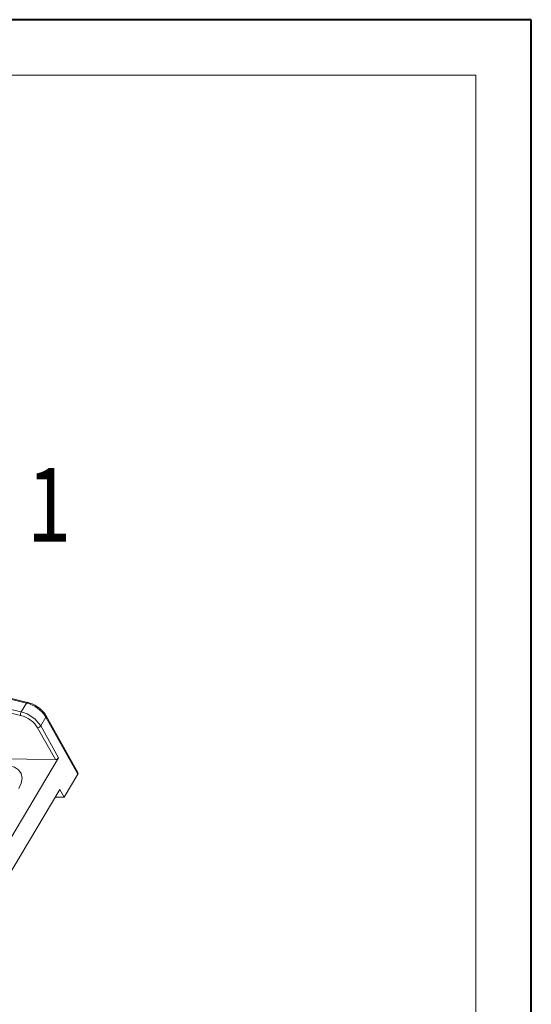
# Model space of a CAD drawing. Header units: millimetres. Extents: x 3199 to 4123, y -210 to 442.
# Tile 39 of 39: x 4020 to 4122, y 247 to 442. Entities that reach past the tile are written whole.
import ezdxf

# ---------------------------------------------------------------- set-up
doc = ezdxf.new("R2010")
doc.units = ezdxf.units.MM
doc.styles.get("Standard").update_dxf_attribs({"font": '仿宋_GB2312.ttf', "width": 0.8})

msp = doc.modelspace()

# ---------------------------------------------------------------- linework, layer by layer
at = {"color": 7, "lineweight": 40}
for p, q in [((4121.72, 441.704), (3199.48, 441.704)), ((4121.72, -210.452), (4121.72, 441.704))]:
    msp.add_line(p, q, dxfattribs=at)
at = {"color": 7, "lineweight": 13}
for p, q in [((4110.741, 430.725), (3254.376, 430.725)), ((4110.741, -199.473), (4110.741, 430.725))]:
    msp.add_line(p, q, dxfattribs=at)
at = {"color": 7, "linetype": 'Continuous', "lineweight": 15}
for p, q in [((4004.382, 310.542), (4021.664, 306.374)), ((4021.854, 306.52), (4004.572, 310.689)), ((4020.484, 303.929), (4006.841, 307.22)), ((4020.62, 304.62), (4006.977, 307.91)), ((4021.664, 306.374), (4020.62, 304.62)), ((4021.854, 306.52), (4021.858, 306.519)), ((4024.484, 301.85), (4025.528, 303.604)), ((4025.528, 303.604), (4031.867, 292.28)), ((4031.837, 292.634), (4025.556, 303.854)), ((4027.403, 295.188), (4023.867, 301.504)), ((4028.02, 295.534), (4024.484, 301.85)), ((4028.02, 295.534), (4008.393, 262.558)), ((4013.474, 295.372), (4027.403, 295.188)), ((4031.867, 292.28), (4029.153, 287.72)), ((4028.275, 289.288), (4011.989, 261.925)), ((4029.153, 287.72), (4028.275, 289.288)), ((4027.356, 287.744), (4029.153, 287.72))]:
    msp.add_line(p, q, dxfattribs=at)
at = {"color": 7, "linetype": 'Continuous', "lineweight": 15, "flags": 128}
for points in [[(4021.664, 306.374), (4021.706, 306.436), (4021.749, 306.482), (4021.792, 306.511), (4021.833, 306.522), (4021.854, 306.52)], [(4020.161, 289.45), (4020.645, 290.518), (4020.8, 291.528), (4020.616, 292.422), (4020.104, 293.146), (4019.295, 293.66), (4018.234, 293.933), (4016.985, 293.949), (4015.618, 293.708), (4014.215, 293.224), (4012.855, 292.524), (4011.619, 291.649), (4010.578, 290.651), (4009.793, 289.587)]]:
    msp.add_lwpolyline(points, dxfattribs=at)
at = {"color": 7, "linetype": 'Continuous', "lineweight": 15}
for centre, radius, start, end in [((4020.202, 300.254), 6.292, 32.16886, 76.56389), ((4021.565, 304.075), 1.091, 150.04447, 187.67799), ((4019.158, 298.5), 6.292, 32.16886, 76.56389), ((4025.34, 303.751), 0.239, 321.91289, 25.86567), ((4023.842, 302.273), 0.769, 271.85146, 326.63211), ((4027.378, 295.956), 0.769, 271.85146, 326.63211)]:
    msp.add_arc(centre, radius, start, end, dxfattribs=at)
msp.add_ellipse((4031.259, 292.642), major_axis=(-0.608, 0.362), ratio=0.5773346, start_param=3.141552, end_param=3.9269502, dxfattribs=at)
for points, knots in [([(4023.543, 305.821), (4023.209, 305.998), (4022.741, 306.244), (4022.166, 306.444), (4021.943, 306.491), (4021.856, 306.509)], [0, 0, 0, 0, 0.6043213, 0.8458046, 1, 1, 1, 1]), ([(4025.548, 303.853), (4025.54, 303.872), (4025.448, 304.09), (4025.162, 304.447), (4024.732, 304.928), (4024.209, 305.391), (4023.78, 305.668), (4023.543, 305.821)], [0, 0, 0, 0, 0.0256574, 0.2888165, 0.4909066, 0.718131, 1, 1, 1, 1]), ([(4023.867, 301.504), (4023.694, 301.765), (4023.34, 302.299), (4022.488, 303.029), (4021.497, 303.62), (4020.816, 303.828), (4020.484, 303.929)], [0, 0, 0, 0, 0.2435155, 0.5, 0.7564845, 1, 1, 1, 1])]:
    msp.add_open_spline(points, degree=3, knots=knots, dxfattribs=at)

# ---------------------------------------------------------------- texts
at = {"color": 5, "lineweight": 9, "insert": (4022.124, 353.347), "char_height": 15, "width": 1.5, "attachment_point": 1}
msp.add_mtext('1', dxfattribs=at)

doc.saveas('drawing.dxf')
